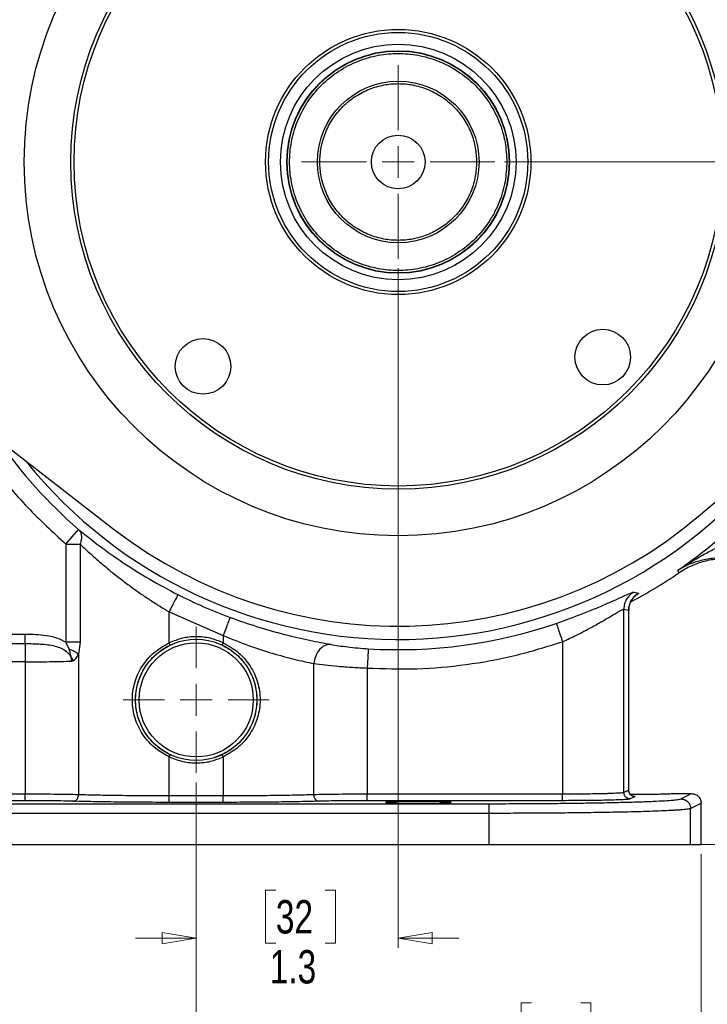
# Model space of a CAD drawing. Header units: inches. Extents: x 0.6 to 16.3, y 0.2 to 11.5.
# Tile 10 of 12: x 11.3 to 14.2, y 4 to 8.1. Entities that reach past the tile are written whole.
import ezdxf

# ---------------------------------------------------------------- set-up
doc = ezdxf.new("R2010")
doc.units = ezdxf.units.IN
doc.header["$MEASUREMENT"] = 0
doc.styles.add('SLDTEXTSTYLE0', font='TXT', dxfattribs={"width": 0.75})
doc.dimstyles.new('SLDDIMSTYLE0', dxfattribs={"dimtxt": 0.137795, "dimasz": 0.14, "dimexe": 0, "dimexo": 0.0625, "dimgap": 0.034449, "dimtad": 0, "dimtih": 1, "dimtoh": 1, "dimdec": 1, "dimlfac": 1.5, "dimrnd": 1e-09, "dimzin": 12, "dimdsep": 46, "dimtxsty": 'SLDTEXTSTYLE0', "dimblk1": 'CLOSED', "dimblk2": 'CLOSED', "dimsah": 1, "dimcen": 0.09, "dimadec": 0, "dimazin": 3, "dimtfac": 1, "dimtdec": 1, "dimtofl": 0, "dimtmove": 0, "dimatfit": 3, "dimldrblk": 'CLOSED', "dimfxl": 0, "dimfrac": 2, "dimtolj": 1, "dimtzin": 12, "dimarcsym": 0})
doc.dimstyles.new('SLDDIMSTYLE1', dxfattribs={"dimtxt": 0.137795, "dimasz": 0.14, "dimexe": 0, "dimexo": 0.0625, "dimgap": 0.034449, "dimtad": 0, "dimdec": 1, "dimlfac": 1.5, "dimrnd": 1e-09, "dimzin": 12, "dimdsep": 46, "dimtxsty": 'SLDTEXTSTYLE0', "dimblk1": 'CLOSED', "dimblk2": 'CLOSED', "dimsah": 1, "dimcen": 0.09, "dimadec": 0, "dimazin": 3, "dimtfac": 1, "dimtdec": 1, "dimtofl": 0, "dimtmove": 0, "dimatfit": 3, "dimldrblk": 'CLOSED', "dimfxl": 0, "dimfrac": 2, "dimtolj": 1, "dimtzin": 12, "dimarcsym": 0})
doc.dimstyles.new('SLDDIMSTYLE2', dxfattribs={"dimtxt": 0.137795, "dimasz": 0.14, "dimexe": 0, "dimexo": 0.0625, "dimgap": 0.034449, "dimtad": 0, "dimdec": 1, "dimlfac": 1.5, "dimrnd": 1e-09, "dimzin": 12, "dimdsep": 46, "dimtxsty": 'SLDTEXTSTYLE0', "dimblk1": 'CLOSED', "dimblk2": 'CLOSED', "dimsah": 1, "dimcen": 0.09, "dimadec": 0, "dimazin": 3, "dimtfac": 1, "dimtmove": 0, "dimatfit": 0, "dimldrblk": 'CLOSED', "dimfxl": 0, "dimfrac": 2, "dimtolj": 1, "dimtzin": 12, "dimarcsym": 0})
doc.dimstyles.new('SLDDIMSTYLE3', dxfattribs={"dimtxt": 0.137795, "dimasz": 0.14, "dimexe": 0, "dimexo": 0.0625, "dimgap": 0.034449, "dimtad": 0, "dimdec": 1, "dimlfac": 1.5, "dimrnd": 1e-09, "dimzin": 12, "dimdsep": 46, "dimtxsty": 'SLDTEXTSTYLE0', "dimblk1": 'CLOSED', "dimblk2": 'CLOSED', "dimsah": 1, "dimcen": 0.09, "dimadec": 0, "dimazin": 3, "dimtfac": 1, "dimtofl": 0, "dimtmove": 0, "dimatfit": 3, "dimldrblk": 'CLOSED', "dimfxl": 0, "dimfrac": 2, "dimtolj": 1, "dimtzin": 12, "dimarcsym": 0})

# ---------------------------------------------------------------- blocks, each defined once
blk = doc.blocks.new('_Closed')
at = {"color": 0, "linetype": 'ByBlock', "lineweight": -2}
for p, q in [((-1, 0.166667), (0, 0)), ((-1, 0.166667), (-1, -0.166667)), ((0, 0), (-1, -0.166667)), ((0, 0), (-1, 0))]:
    blk.add_line(p, q, dxfattribs=at)
blk = doc.blocks.new('_D')
at = {"color": 7, "linetype": 'Continuous', "lineweight": 0}
for p, q in [((13.8092, 9.5359), (15.7927, 9.5359)), ((15.7533, 9.5359), (15.7533, 8.5187)), ((15.6006, 8.4907), (15.5586, 8.4907)), ((15.5586, 8.4907), (15.5586, 8.2719)), ((15.906, 8.4907), (15.948, 8.4907)), ((15.948, 8.4907), (15.948, 8.2719)), ((15.5586, 8.2719), (15.6006, 8.2719)), ((15.948, 8.2719), (15.906, 8.2719)), ((15.7533, 4.6662), (15.7533, 8.0658)), ((14.1304, 4.6662), (15.7927, 4.6662))]:
    blk.add_line(p, q, dxfattribs=at)
at = {"color": 7, "linetype": 'Continuous', "lineweight": 18, "xscale": 0.14, "yscale": 0.14}
for p, rotation in [((15.7533, 9.5359), 90.0000000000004), ((15.7533, 4.6662), 270.0000000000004)]:
    blk.add_blockref('_Closed', p, dxfattribs=dict(at, rotation=rotation))
at = {"color": 7, "linetype": 'Continuous', "lineweight": 18, "char_height": 0.1378, "attachment_point": 1, "style": 'SLDTEXTSTYLE0'}
for s, insert in [('186', (15.6006, 8.4496)), ('7.3', (15.626, 8.2434))]:
    blk.add_mtext(s, dxfattribs=dict(at, insert=insert))
blk = doc.blocks.new('_D_1')
at = {"color": 7, "linetype": 'Continuous', "lineweight": 0}
for p, q in [((14.9382, 6.9854), (14.9382, 3.1114)), ((12.0515, 4.9223), (12.0515, 3.1114)), ((13.1628, 3.3493), (13.1208, 3.3493)), ((13.1208, 3.3493), (13.1208, 3.1305)), ((13.4682, 3.3493), (13.5102, 3.3493)), ((13.5102, 3.3493), (13.5102, 3.1305)), ((12.0515, 3.1508), (13, 3.1508)), ((13.1208, 3.1305), (13.1628, 3.1305)), ((13.5102, 3.1305), (13.4682, 3.1305)), ((14.9382, 3.1508), (13.6311, 3.1508))]:
    blk.add_line(p, q, dxfattribs=at)
at = {"color": 7, "linetype": 'Continuous', "lineweight": 18, "xscale": 0.14, "yscale": 0.14, "rotation": 180.0000000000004}
blk.add_blockref('_Closed', (12.0515, 3.1508), dxfattribs=at)
at = {"color": 7, "linetype": 'Continuous', "lineweight": 18, "xscale": 0.14, "yscale": 0.14}
blk.add_blockref('_Closed', (14.9382, 3.1508), dxfattribs=at)
at = {"color": 7, "linetype": 'Continuous', "lineweight": 18, "char_height": 0.1378, "attachment_point": 1, "style": 'SLDTEXTSTYLE0'}
for s, insert in [('110', (13.1628, 3.3082)), ('4.3', (13.1882, 3.102))]:
    blk.add_mtext(s, dxfattribs=dict(at, insert=insert))
blk = doc.blocks.new('_D_2')
at = {"color": 7, "linetype": 'Continuous', "lineweight": 0}
for p, q in [((12.8848, 7.0442), (12.8848, 4.2396)), ((12.0515, 4.9223), (12.0515, 4.2396)), ((12.3799, 4.4774), (12.3379, 4.4774)), ((12.3379, 4.4774), (12.3379, 4.2587)), ((12.5835, 4.4774), (12.6255, 4.4774)), ((12.6255, 4.4774), (12.6255, 4.2587)), ((12.0515, 4.2789), (11.8015, 4.2789)), ((12.8848, 4.2789), (13.1348, 4.2789)), ((12.3379, 4.2587), (12.3799, 4.2587)), ((12.6255, 4.2587), (12.5835, 4.2587))]:
    blk.add_line(p, q, dxfattribs=at)
at = {"color": 7, "linetype": 'Continuous', "lineweight": 18, "xscale": 0.14, "yscale": 0.14}
blk.add_blockref('_Closed', (12.0515, 4.2789, -0.857), dxfattribs=at)
at = {"color": 7, "linetype": 'Continuous', "lineweight": 18, "xscale": 0.14, "yscale": 0.14, "rotation": 180.0000000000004}
blk.add_blockref('_Closed', (12.8848, 4.2789, -0.857), dxfattribs=at)
at = {"color": 7, "linetype": 'Continuous', "lineweight": 18, "char_height": 0.1378, "attachment_point": 1, "style": 'SLDTEXTSTYLE0'}
for s, insert in [('32', (12.3799, 4.4363)), ('1.3', (12.3544, 4.2301))]:
    blk.add_mtext(s, dxfattribs=dict(at, insert=insert))
blk = doc.blocks.new('_D_3')
at = {"color": 7, "linetype": 'Continuous', "lineweight": 0}
for p, q in [((12.0515, 4.9223), (12.0515, 3.7748)), ((14.1348, 4.6268), (14.1348, 3.7748)), ((13.434, 4.0127), (13.392, 4.0127)), ((13.392, 4.0127), (13.392, 3.7939)), ((13.6376, 4.0127), (13.6796, 4.0127)), ((13.6796, 4.0127), (13.6796, 3.7939)), ((12.0515, 3.8142), (13.2712, 3.8142)), ((13.392, 3.7939), (13.434, 3.7939)), ((13.6796, 3.7939), (13.6376, 3.7939)), ((14.1348, 3.8142), (13.8005, 3.8142))]:
    blk.add_line(p, q, dxfattribs=at)
at = {"color": 7, "linetype": 'Continuous', "lineweight": 18, "xscale": 0.14, "yscale": 0.14, "rotation": 180.0000000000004}
blk.add_blockref('_Closed', (12.0515, 3.8142, -0.857), dxfattribs=at)
at = {"color": 7, "linetype": 'Continuous', "lineweight": 18, "xscale": 0.14, "yscale": 0.14}
blk.add_blockref('_Closed', (14.1348, 3.8142, -0.857), dxfattribs=at)
at = {"color": 7, "linetype": 'Continuous', "lineweight": 18, "char_height": 0.1378, "attachment_point": 1, "style": 'SLDTEXTSTYLE0'}
for s, insert in [('79', (13.434, 3.9716)), ('3.1', (13.4085, 3.7654))]:
    blk.add_mtext(s, dxfattribs=dict(at, insert=insert))
blk = doc.blocks.new('_D_4')
at = {"color": 7, "linetype": 'Continuous', "lineweight": 0}
for p, q in [((12.0515, 4.9223), (12.0515, 3.7748)), ((9.9682, 4.6268), (9.9682, 3.7748)), ((10.956, 4.0127), (10.9141, 4.0127)), ((10.9141, 4.0127), (10.9141, 3.7939)), ((11.1597, 4.0127), (11.2017, 4.0127)), ((11.2017, 4.0127), (11.2017, 3.7939)), ((9.9682, 3.8142), (10.7932, 3.8142)), ((10.9141, 3.7939), (10.956, 3.7939)), ((11.2017, 3.7939), (11.1597, 3.7939)), ((12.0515, 3.8142), (11.3225, 3.8142))]:
    blk.add_line(p, q, dxfattribs=at)
at = {"color": 7, "linetype": 'Continuous', "lineweight": 18, "xscale": 0.14, "yscale": 0.14, "rotation": 180.0000000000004}
blk.add_blockref('_Closed', (9.9682, 3.8142, -0.857), dxfattribs=at)
at = {"color": 7, "linetype": 'Continuous', "lineweight": 18, "xscale": 0.14, "yscale": 0.14}
blk.add_blockref('_Closed', (12.0515, 3.8142, -0.857), dxfattribs=at)
at = {"color": 7, "linetype": 'Continuous', "lineweight": 18, "char_height": 0.1378, "attachment_point": 1, "style": 'SLDTEXTSTYLE0'}
for s, insert in [('79', (10.956, 3.9716)), ('3.1', (10.9306, 3.7654))]:
    blk.add_mtext(s, dxfattribs=dict(at, insert=insert))
blk = doc.blocks.new('_D_5')
at = {"color": 7, "linetype": 'Continuous', "lineweight": 0}
for p, q in [((9.8986, 5.8715), (9.8986, 3.1114)), ((12.0515, 4.9223), (12.0515, 3.1114)), ((10.4874, 3.3493), (10.4454, 3.3493)), ((10.4454, 3.3493), (10.4454, 3.1305)), ((10.691, 3.3493), (10.733, 3.3493)), ((10.733, 3.3493), (10.733, 3.1305)), ((9.8986, 3.1508), (10.3245, 3.1508)), ((10.4454, 3.1305), (10.4874, 3.1305)), ((10.733, 3.1305), (10.691, 3.1305)), ((12.0515, 3.1508), (10.8538, 3.1508))]:
    blk.add_line(p, q, dxfattribs=at)
at = {"color": 7, "linetype": 'Continuous', "lineweight": 18, "xscale": 0.14, "yscale": 0.14, "rotation": 180.0000000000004}
blk.add_blockref('_Closed', (9.8986, 3.1508, -0.857), dxfattribs=at)
at = {"color": 7, "linetype": 'Continuous', "lineweight": 18, "xscale": 0.14, "yscale": 0.14}
blk.add_blockref('_Closed', (12.0515, 3.1508, -0.857), dxfattribs=at)
at = {"color": 7, "linetype": 'Continuous', "lineweight": 18, "char_height": 0.1378, "attachment_point": 1, "style": 'SLDTEXTSTYLE0'}
for s, insert in [('82', (10.4874, 3.3082)), ('3.2', (10.4619, 3.102))]:
    blk.add_mtext(s, dxfattribs=dict(at, insert=insert))
blk = doc.blocks.new('_D_6')
at = {"color": 7, "linetype": 'Continuous', "lineweight": 0}
for p, q in [((13.3232, 7.4826), (15.4745, 7.4826)), ((15.4351, 7.4826), (15.4351, 5.6813)), ((15.2824, 5.6533), (15.2404, 5.6533)), ((15.2404, 5.6533), (15.2404, 5.4346)), ((15.5878, 5.6533), (15.6298, 5.6533)), ((15.6298, 5.6533), (15.6298, 5.4346)), ((15.2404, 5.4346), (15.2824, 5.4346)), ((15.6298, 5.4346), (15.5878, 5.4346)), ((15.4351, 4.6662), (15.4351, 5.2284)), ((14.1304, 4.6662), (15.4745, 4.6662))]:
    blk.add_line(p, q, dxfattribs=at)
at = {"color": 7, "linetype": 'Continuous', "lineweight": 18, "xscale": 0.14, "yscale": 0.14}
for p, rotation in [((15.4351, 7.4826, -0.857), 90.0000000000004), ((15.4351, 4.6662, -0.857), 270.0000000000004)]:
    blk.add_blockref('_Closed', p, dxfattribs=dict(at, rotation=rotation))
at = {"color": 7, "linetype": 'Continuous', "lineweight": 18, "char_height": 0.1378, "attachment_point": 1, "style": 'SLDTEXTSTYLE0'}
for s, insert in [('107', (15.2824, 5.6122)), ('4.2', (15.3078, 5.406))]:
    blk.add_mtext(s, dxfattribs=dict(at, insert=insert))
blk = doc.blocks.new('SW_CENTERMARKSYMBOL_0')
at = {"color": 0, "linetype": 'Continuous', "lineweight": 18}
for p, q in [((0, 0.1312), (0, 0.399)), ((0, 0), (0, 0.0656)), ((-0.1312, 0), (-0.399, 0)), ((0, 0), (-0.0656, 0)), ((0, 0), (0, -0.0656)), ((0, 0), (0.0656, 0)), ((0.1312, 0), (0.399, 0)), ((0, -0.1312), (0, -0.399))]:
    blk.add_line(p, q, dxfattribs=at)
blk = doc.blocks.new('SW_CENTERMARKSYMBOL_1')
at = {"color": 0, "linetype": 'Continuous', "lineweight": 18}
for p, q in [((0, 0.1312), (0, 0.3011)), ((0, 0), (0, 0.0656)), ((-0.1312, 0), (-0.3011, 0)), ((0, 0), (-0.0656, 0)), ((0, 0), (0, -0.0656)), ((0, 0), (0.0656, 0)), ((0.1312, 0), (0.3011, 0)), ((0, -0.1312), (0, -0.3011))]:
    blk.add_line(p, q, dxfattribs=at)

msp = doc.modelspace()

# ---------------------------------------------------------------- linework, layer by layer
at = {"color": 7, "linetype": 'Continuous', "lineweight": 25}
for p, q in [((14.124, 6.021), (15.1078, 6.8551)), ((10.6934, 6.7525), (11.715, 5.965)), ((11.5135, 5.9056), (11.566, 5.9659)), ((11.5135, 5.9056), (11.5723, 5.9056)), ((11.5135, 5.9056), (11.5135, 5.5009)), ((11.5723, 5.9056), (11.5723, 5.5009)), ((14.0406, 5.7925), (14.0389, 5.7981)), ((14.0424, 5.7866), (14.0406, 5.7925)), ((13.8572, 5.7077), (13.8765, 5.7033)), ((11.9398, 5.6259), (12.1633, 5.5282)), ((11.9398, 5.498), (11.9398, 5.6259)), ((13.8157, 4.8803), (13.8157, 5.6376)), ((13.8157, 5.6376), (13.8355, 5.6335)), ((13.8355, 4.8902), (13.8355, 5.6335)), ((13.8359, 4.8901), (13.8359, 5.6336)), ((13.8359, 5.6336), (13.8359, 5.6336)), ((11.3465, 5.5329), (10.6768, 5.5329)), ((12.1633, 5.5282), (12.1633, 5.498)), ((10.6657, 5.4952), (11.3465, 5.4952)), ((11.5269, 5.4719), (11.5135, 5.5009)), ((11.5723, 5.5009), (11.5658, 5.4515)), ((11.944, 5.4889), (11.9398, 5.498)), ((12.1633, 5.498), (12.159, 5.4889)), ((13.5627, 5.5028), (13.5627, 4.8733)), ((11.5658, 5.4515), (11.5658, 4.871)), ((11.3465, 5.4198), (10.5403, 5.4198)), ((11.3465, 5.4198), (11.3465, 4.8733)), ((12.5372, 4.871), (12.5372, 5.4123)), ((12.7566, 5.3939), (12.7566, 4.8733)), ((11.9398, 5.0277), (11.944, 5.0367)), ((11.9398, 4.8664), (11.9398, 5.0277)), ((11.9507, 5.0344), (11.944, 5.0367)), ((12.159, 5.0367), (12.1265, 5.0255)), ((12.1633, 5.0277), (12.159, 5.0367)), ((12.1633, 5.0277), (12.1633, 4.8664)), ((13.8355, 4.8902), (13.8157, 4.8803)), ((13.8359, 4.8901), (13.8359, 4.8901)), ((11.3465, 4.8733), (10.5403, 4.8733)), ((11.3465, 4.8467), (10.5403, 4.8467)), ((12.1633, 4.8664), (11.9398, 4.8664)), ((12.1633, 4.8397), (11.9398, 4.8397)), ((13.5627, 4.8733), (12.7566, 4.8733)), ((13.5627, 4.8467), (12.7566, 4.8467)), ((13.8621, 4.8635), (13.8423, 4.8536)), ((14.0205, 4.8758), (14.0948, 4.8758)), ((14.051, 4.8539), (14.0948, 4.8758)), ((14.091, 4.8139), (14.1348, 4.8359)), ((14.1348, 4.6662), (14.1348, 4.8359)), ((10.8442, 4.8342), (13.2588, 4.8342)), ((14.091, 4.6662), (14.091, 4.8139)), ((13.2588, 4.7943), (10.8442, 4.7943)), ((13.2588, 4.7943), (13.2588, 4.6662)), ((10.8442, 4.6662), (13.2588, 4.6662)), ((13.2588, 4.6662), (14.091, 4.6662)), ((14.091, 4.6662), (14.1348, 4.6662))]:
    msp.add_line(p, q, dxfattribs=at)
for centre, radius in [((12.8848, 7.4826), 1.5428), ((12.8848, 7.4826), 1.3507), ((12.8848, 7.4826), 1.3373), ((12.8848, 7.4826), 0.5472), ((12.8848, 7.4826), 0.5345), ((12.8848, 7.4826), 0.4859), ((12.8848, 7.4826), 0.4593), ((12.8848, 7.4826), 0.458), ((12.8848, 7.4826), 0.3333), ((12.8848, 7.4826), 0.1107), ((13.7285, 6.6773), 0.1147), ((12.0796, 6.6389), 0.1147), ((12.0515, 5.2628), 0.2501), ((12.0515, 5.2628), 0.2355)]:
    msp.add_circle(centre, radius, dxfattribs=at)
at = {"color": 8, "linetype": 'Continuous', "lineweight": 25}
for radius, start, end in [(2.0099, 214.8032, 228.9899), (1.9709, 218.8368, 323.8273)]:
    msp.add_arc((12.8848, 7.4826), radius, start, end, dxfattribs=at)
at = {"color": 7, "linetype": 'Continuous', "lineweight": 25}
for radius, start, end in [(2.0419, 304.4163, 325.5837), (1.9161, 232.3727, 310.2913), (2.0533, 297.8691, 304.3161), (2.0034, 243.0222, 249.7354), (2.0127, 266.4856, 288.9009)]:
    msp.add_arc((12.8848, 7.4826), radius, start, end, dxfattribs=at)
for points, knots in [([(13.3328, 7.4826), (13.3314, 7.5099), (13.3284, 7.5662), (13.3035, 7.6497), (13.2621, 7.73), (13.2039, 7.8016), (13.144, 7.8503), (13.0913, 7.881), (13.0374, 7.9056), (12.9684, 7.9254), (12.8848, 7.9331), (12.8012, 7.9254), (12.7177, 7.9014), (12.6375, 7.8598), (12.5658, 7.8016), (12.5171, 7.7417), (12.4864, 7.689), (12.4619, 7.6351), (12.442, 7.5662), (12.4343, 7.4826), (12.442, 7.399), (12.466, 7.3155), (12.5076, 7.2352), (12.5658, 7.1635), (12.6257, 7.1149), (12.6784, 7.0841), (12.7323, 7.0596), (12.8012, 7.0397), (12.8848, 7.0321), (12.9685, 7.0397), (13.052, 7.0637), (13.1322, 7.1053), (13.2039, 7.1635), (13.2525, 7.2234), (13.2833, 7.2761), (13.3077, 7.33), (13.3284, 7.399), (13.3314, 7.4552), (13.3328, 7.4826)], [0, 0, 0, 0, 0.029124, 0.059993, 0.092145, 0.124979, 0.157814, 0.173908, 0.190007, 0.220876, 0.25, 0.279124, 0.309993, 0.342145, 0.374979, 0.407814, 0.423908, 0.440007, 0.470876, 0.5, 0.529124, 0.559993, 0.592145, 0.624979, 0.657814, 0.673908, 0.690007, 0.720876, 0.75, 0.779124, 0.809993, 0.842145, 0.874979, 0.907814, 0.923908, 0.940007, 0.970876, 1, 1, 1, 1]), ([(13.2082, 7.4826), (13.2071, 7.5023), (13.205, 7.5429), (13.187, 7.6032), (13.1572, 7.6611), (13.1151, 7.7128), (13.0634, 7.7548), (13.0055, 7.7848), (12.9452, 7.8022), (12.8848, 7.8077), (12.8245, 7.8022), (12.7642, 7.7848), (12.7063, 7.7548), (12.6546, 7.7128), (12.6126, 7.6611), (12.5826, 7.6032), (12.5652, 7.5429), (12.5597, 7.4826), (12.5652, 7.4222), (12.5826, 7.362), (12.6126, 7.304), (12.6546, 7.2523), (12.7063, 7.2103), (12.7642, 7.1803), (12.8245, 7.163), (12.8848, 7.1574), (12.9452, 7.163), (13.0055, 7.1803), (13.0634, 7.2103), (13.1151, 7.2523), (13.1572, 7.304), (13.187, 7.362), (13.205, 7.4222), (13.2071, 7.4628), (13.2082, 7.4826)], [0, 0, 0, 0, 0.029129, 0.060003, 0.09216, 0.125, 0.15784, 0.189997, 0.220871, 0.25, 0.279129, 0.310003, 0.34216, 0.375, 0.40784, 0.439997, 0.470871, 0.5, 0.529129, 0.560003, 0.59216, 0.625, 0.65784, 0.689997, 0.720871, 0.75, 0.779129, 0.810003, 0.84216, 0.875, 0.90784, 0.939997, 0.970871, 1, 1, 1, 1]), ([(11.0939, 6.4055), (11.1298, 6.3496), (11.2084, 6.227), (11.3485, 6.0584), (11.4601, 5.9551), (11.5135, 5.9056)], [0, 0, 0, 0, 0.3038073, 0.6667303, 1, 1, 1, 1]), ([(11.566, 5.9659), (11.5937, 5.9437), (11.6491, 5.8994), (11.7491, 5.8288), (11.8581, 5.7598), (11.9367, 5.7181), (11.976, 5.6972)], [0, 0, 0, 0, 0.2516436, 0.5022007, 0.7513992, 1, 1, 1, 1]), ([(11.566, 5.9659), (11.5689, 5.9624), (11.5747, 5.9555), (11.5783, 5.9407), (11.578, 5.9238), (11.5742, 5.9116), (11.5723, 5.9056)], [0, 0, 0, 0, 0.250001, 0.500001, 0.75, 1, 1, 1, 1]), ([(14.0389, 5.7981), (14.0556, 5.8089), (14.0888, 5.8305), (14.139, 5.8598), (14.1895, 5.8868), (14.2398, 5.9104), (14.2899, 5.9307), (14.3238, 5.9402), (14.3402, 5.9448)], [0, 0, 0, 0, 0.178546, 0.356596, 0.521452, 0.692119, 0.851365, 1, 1, 1, 1]), ([(11.5723, 5.9056), (11.5783, 5.8999), (11.591, 5.8879), (11.6122, 5.8684), (11.635, 5.848), (11.6594, 5.8269), (11.6857, 5.8046), (11.7122, 5.7831), (11.7438, 5.7583), (11.7777, 5.7328), (11.8176, 5.7042), (11.8575, 5.6772), (11.8982, 5.6509), (11.9262, 5.6341), (11.9398, 5.6259)], [0, 0, 0, 0, 0.062595, 0.132228, 0.208907, 0.278023, 0.352922, 0.439647, 0.500843, 0.610308, 0.707261, 0.803657, 0.904633, 1, 1, 1, 1]), ([(14.2616, 5.8452), (14.24, 5.8467), (14.196, 5.8496), (14.1389, 5.8402), (14.0857, 5.824), (14.0546, 5.8068), (14.0389, 5.7981)], [0, 0, 0, 0, 0.238226, 0.486486, 0.742044, 1, 1, 1, 1]), ([(14.2617, 5.8431), (14.2424, 5.844), (14.2039, 5.8457), (14.1468, 5.8355), (14.0918, 5.8168), (14.0589, 5.7967), (14.0424, 5.7866)], [0, 0, 0, 0, 0.249999, 0.499991, 0.749987, 1, 1, 1, 1]), ([(13.5368, 5.5784), (13.5567, 5.5854), (13.5965, 5.5993), (13.6538, 5.6214), (13.7072, 5.6434), (13.7551, 5.6642), (13.796, 5.6825), (13.8279, 5.697), (13.8502, 5.7065), (13.8548, 5.7073), (13.8572, 5.7077)], [0, 0, 0, 0, 0.122465, 0.245388, 0.368972, 0.49356, 0.619049, 0.745165, 0.872321, 1, 1, 1, 1]), ([(13.8572, 5.7077), (13.8512, 5.7038), (13.8393, 5.696), (13.8261, 5.6788), (13.8174, 5.659), (13.8163, 5.6447), (13.8157, 5.6376)], [0, 0, 0, 0, 0.250002, 0.5, 0.749998, 1, 1, 1, 1]), ([(13.8765, 5.7033), (13.8706, 5.6994), (13.8587, 5.6915), (13.8458, 5.6744), (13.8371, 5.6547), (13.8361, 5.6406), (13.8355, 5.6335)], [0, 0, 0, 0, 0.250005, 0.500008, 0.750002, 1, 1, 1, 1]), ([(13.8359, 5.633), (13.8364, 5.6399), (13.8371, 5.6504), (13.8417, 5.6634), (13.8458, 5.6718), (13.8489, 5.6769), (13.8501, 5.6786), (13.8504, 5.6789)], [0, 0, 0, 0, 0.325485, 0.49782, 0.70033, 0.947674, 1, 1, 1, 1]), ([(13.8359, 5.633), (13.8364, 5.6399), (13.8371, 5.6504), (13.8413, 5.6625), (13.8434, 5.6666), (13.8443, 5.6685)], [0, 0, 0, 0, 0.507055, 0.775605, 1, 1, 1, 1]), ([(13.5627, 5.5028), (13.5729, 5.5074), (13.5923, 5.5163), (13.6231, 5.5313), (13.6518, 5.5459), (13.677, 5.5594), (13.6979, 5.5709), (13.7164, 5.5813), (13.7406, 5.5953), (13.7672, 5.611), (13.7886, 5.6238), (13.8014, 5.6312), (13.8113, 5.6366), (13.814, 5.6372), (13.8157, 5.6376)], [0, 0, 0, 0, 0.081484, 0.155722, 0.252884, 0.32469, 0.379673, 0.4466, 0.50619, 0.631604, 0.755371, 0.818895, 0.880705, 1, 1, 1, 1]), ([(12.191, 5.6032), (12.2291, 5.5898), (12.3055, 5.5629), (12.4177, 5.5318), (12.5227, 5.5074), (12.5795, 5.4968), (12.608, 5.4915)], [0, 0, 0, 0, 0.2476777, 0.4962478, 0.7468768, 1, 1, 1, 1]), ([(11.5135, 5.5009), (11.5008, 5.5072), (11.475, 5.52), (11.4182, 5.531), (11.3751, 5.5322), (11.3465, 5.5329)], [0, 0, 0, 0, 0.246952, 0.500568, 1, 1, 1, 1]), ([(12.1633, 5.5282), (12.1979, 5.5141), (12.266, 5.4864), (12.3655, 5.4543), (12.4593, 5.4291), (12.5108, 5.418), (12.5372, 5.4123)], [0, 0, 0, 0, 0.255069, 0.501531, 0.743673, 1, 1, 1, 1]), ([(11.3465, 5.4952), (11.3676, 5.4949), (11.4086, 5.4944), (11.4585, 5.4886), (11.4943, 5.477), (11.5167, 5.464), (11.5304, 5.4483), (11.5363, 5.4338), (11.5368, 5.4262), (11.5371, 5.4225)], [0, 0, 0, 0, 0.283842, 0.551774, 0.675697, 0.791595, 0.898594, 0.949597, 1, 1, 1, 1]), ([(11.9398, 5.0277), (11.9206, 5.0383), (11.8784, 5.0618), (11.8293, 5.1171), (11.7963, 5.1857), (11.7845, 5.2601), (11.7946, 5.3347), (11.8257, 5.4026), (11.8742, 5.4606), (11.9178, 5.4855), (11.9398, 5.498)], [0, 0, 0, 0, 0.110557, 0.244359, 0.370145, 0.495459, 0.620747, 0.74649, 0.872816, 1, 1, 1, 1]), ([(11.944, 5.0367), (11.926, 5.0469), (11.8965, 5.0636), (11.8638, 5.0959), (11.8343, 5.1345), (11.8088, 5.1889), (11.7978, 5.2602), (11.8073, 5.3316), (11.8299, 5.3827), (11.8568, 5.4214), (11.8888, 5.457), (11.9234, 5.477), (11.944, 5.4889)], [0, 0, 0, 0, 0.109612, 0.178875, 0.243391, 0.369472, 0.495466, 0.621335, 0.74709, 0.789428, 0.874001, 1, 1, 1, 1]), ([(12.1633, 5.498), (12.1453, 5.5051), (12.1095, 5.5194), (12.0515, 5.525), (11.9936, 5.5194), (11.9577, 5.5051), (11.9398, 5.498)], [0, 0, 0, 0, 0.250261, 0.5, 0.749739, 1, 1, 1, 1]), ([(12.159, 5.4889), (12.1795, 5.4771), (12.2104, 5.4593), (12.2375, 5.4309), (12.2523, 5.4127), (12.2724, 5.384), (12.2951, 5.3336), (12.3052, 5.2628), (12.2951, 5.1921), (12.2724, 5.1417), (12.2456, 5.1035), (12.2138, 5.0684), (12.1795, 5.0486), (12.159, 5.0367)], [0, 0, 0, 0, 0.12501, 0.187626, 0.208689, 0.250255, 0.375196, 0.500041, 0.624873, 0.749816, 0.790936, 0.874988, 1, 1, 1, 1]), ([(12.1633, 5.498), (12.185, 5.4856), (12.2283, 5.461), (12.2765, 5.4037), (12.3077, 5.3366), (12.3184, 5.2628), (12.3077, 5.189), (12.2765, 5.122), (12.2283, 5.0647), (12.185, 5.0401), (12.1633, 5.0277)], [0, 0, 0, 0, 0.126036, 0.251233, 0.375842, 0.500004, 0.624154, 0.748767, 0.873962, 1, 1, 1, 1]), ([(12.608, 5.4915), (12.5987, 5.4908), (12.58, 5.4895), (12.5568, 5.4683), (12.5418, 5.4412), (12.5387, 5.422), (12.5372, 5.4123)], [0, 0, 0, 0, 0.27958, 0.559159, 0.779579, 1, 1, 1, 1]), ([(12.608, 5.4915), (12.6182, 5.4898), (12.6386, 5.4863), (12.6765, 5.4812), (12.7179, 5.4767), (12.747, 5.4747), (12.7615, 5.4737)], [0, 0, 0, 0, 0.252149, 0.502913, 0.752179, 1, 1, 1, 1]), ([(11.5658, 5.4515), (11.5604, 5.4552), (11.5494, 5.4625), (11.5344, 5.4688), (11.5269, 5.4719)], [0, 0, 0, 0, 0.499995, 1, 1, 1, 1]), ([(11.5371, 5.4225), (11.5371, 5.4225), (11.5371, 5.4225), (11.5371, 5.4224), (11.5371, 5.4224), (11.5371, 5.4224), (11.5371, 5.4224), (11.5371, 5.4224), (11.5371, 5.4224), (11.5371, 5.4224), (11.5371, 5.4225), (11.5371, 5.4225), (11.5371, 5.4227), (11.5371, 5.4234), (11.5371, 5.4242), (11.5371, 5.4249), (11.537, 5.4252), (11.537, 5.4256), (11.537, 5.4263), (11.537, 5.4274), (11.5369, 5.4291), (11.5367, 5.4316), (11.5364, 5.435), (11.5357, 5.44), (11.5344, 5.4473), (11.5318, 5.4583), (11.5287, 5.4668), (11.5269, 5.4719)], [0, 0, 0, 0, 0.000387, 0.000578, 0.000598, 0.000604, 0.00061, 0.000616, 0.000623, 0.000645, 0.000834, 0.001712, 0.0032, 0.013797, 0.042063, 0.050351, 0.053046, 0.057814, 0.07301, 0.095051, 0.126704, 0.171959, 0.236771, 0.330288, 0.467535, 0.67471, 1, 1, 1, 1]), ([(11.5371, 5.4225), (11.5389, 5.4229), (11.5455, 5.4245), (11.5563, 5.4339), (11.5625, 5.4453), (11.5658, 5.4515)], [0, 0, 0, 0, 0.139884, 0.52827, 1, 1, 1, 1]), ([(11.3465, 5.4198), (11.3632, 5.4198), (11.397, 5.4199), (11.4467, 5.4204), (11.4948, 5.4212), (11.5229, 5.4221), (11.5371, 5.4225)], [0, 0, 0, 0, 0.241763, 0.489012, 0.741755, 1, 1, 1, 1]), ([(11.5357, 5.4394), (11.5371, 5.4372), (11.5401, 5.4322), (11.5428, 5.4275), (11.5443, 5.4249)], [0, 0, 0, 0, 0.456451, 1, 1, 1, 1]), ([(12.5372, 5.4123), (12.5518, 5.4105), (12.5811, 5.4069), (12.6362, 5.4015), (12.6955, 5.397), (12.7369, 5.3949), (12.7566, 5.3939)], [0, 0, 0, 0, 0.249495, 0.499617, 0.761972, 1, 1, 1, 1]), ([(11.9398, 5.0277), (11.959, 5.0201), (11.9957, 5.0056), (12.0542, 5.0008), (12.1108, 5.0067), (12.1458, 5.0207), (12.1633, 5.0277)], [0, 0, 0, 0, 0.267136, 0.511398, 0.755624, 1, 1, 1, 1]), ([(13.8157, 4.8803), (13.8138, 4.8798), (13.8104, 4.8789), (13.7967, 4.8778), (13.7828, 4.877), (13.7689, 4.8764), (13.7537, 4.8758), (13.7312, 4.8752), (13.6989, 4.8744), (13.6552, 4.8738), (13.6094, 4.8734), (13.5781, 4.8734), (13.5627, 4.8733)], [0, 0, 0, 0, 0.135617, 0.240646, 0.310076, 0.37648, 0.43986, 0.500214, 0.629933, 0.75647, 0.879824, 1, 1, 1, 1]), ([(13.848, 4.8682), (13.8479, 4.8683), (13.8478, 4.8685), (13.8456, 4.8699), (13.8434, 4.8719), (13.842, 4.8734), (13.8406, 4.8751), (13.8393, 4.8771), (13.8382, 4.8791), (13.8363, 4.8838), (13.8361, 4.8875), (13.8359, 4.8906)], [0, 0, 0, 0, 0.173437, 0.40557, 0.487967, 0.553664, 0.60808, 0.657168, 0.70611, 0.758063, 1, 1, 1, 1]), ([(11.5658, 4.871), (11.5504, 4.8714), (11.5201, 4.8721), (11.4644, 4.8728), (11.4061, 4.8733), (11.3661, 4.8733), (11.3465, 4.8733)], [0, 0, 0, 0, 0.2619814, 0.5159738, 0.7619793, 1, 1, 1, 1]), ([(11.5459, 4.8443), (11.5327, 4.8447), (11.5061, 4.8454), (11.4565, 4.8461), (11.4026, 4.8466), (11.365, 4.8467), (11.3465, 4.8467)], [0, 0, 0, 0, 0.247212, 0.500026, 0.752825, 1, 1, 1, 1]), ([(11.5459, 4.8443), (11.5488, 4.8449), (11.5546, 4.846), (11.5611, 4.8532), (11.565, 4.8619), (11.5656, 4.868), (11.5658, 4.871)], [0, 0, 0, 0, 0.279634, 0.559249, 0.779637, 1, 1, 1, 1]), ([(11.9398, 4.8397), (11.9031, 4.8398), (11.8289, 4.8399), (11.7224, 4.8408), (11.6245, 4.8423), (11.5719, 4.8437), (11.5459, 4.8443)], [0, 0, 0, 0, 0.247175, 0.499974, 0.752788, 1, 1, 1, 1]), ([(11.9398, 4.8664), (11.9048, 4.8664), (11.8344, 4.8665), (11.7345, 4.8675), (11.6415, 4.8689), (11.5915, 4.8703), (11.5658, 4.871)], [0, 0, 0, 0, 0.2481, 0.499972, 0.743507, 1, 1, 1, 1]), ([(12.5372, 4.871), (12.5115, 4.8703), (12.4615, 4.8689), (12.3685, 4.8675), (12.2687, 4.8665), (12.1982, 4.8664), (12.1633, 4.8664)], [0, 0, 0, 0, 0.256504, 0.500028, 0.751904, 1, 1, 1, 1]), ([(12.5571, 4.8443), (12.5311, 4.8437), (12.4786, 4.8423), (12.3806, 4.8408), (12.2741, 4.8399), (12.1999, 4.8398), (12.1633, 4.8397)], [0, 0, 0, 0, 0.247212, 0.500026, 0.752825, 1, 1, 1, 1]), ([(12.7566, 4.8733), (12.7369, 4.8733), (12.6969, 4.8733), (12.6386, 4.8728), (12.5829, 4.8721), (12.5526, 4.8714), (12.5372, 4.871)], [0, 0, 0, 0, 0.238021, 0.484026, 0.738019, 1, 1, 1, 1]), ([(12.5571, 4.8443), (12.5546, 4.8448), (12.5494, 4.8457), (12.5428, 4.8519), (12.5382, 4.8606), (12.5375, 4.8675), (12.5372, 4.871)], [0, 0, 0, 0, 0.249989, 0.500002, 0.749986, 1, 1, 1, 1]), ([(12.7566, 4.8467), (12.738, 4.8467), (12.7004, 4.8466), (12.6465, 4.8461), (12.5969, 4.8454), (12.5703, 4.8447), (12.5571, 4.8443)], [0, 0, 0, 0, 0.247175, 0.499974, 0.752788, 1, 1, 1, 1]), ([(12.9682, 4.8434), (12.9852, 4.8433), (13.0115, 4.8432), (13.0431, 4.8428), (13.0648, 4.8423), (13.0824, 4.8418), (13.0988, 4.841), (13.1071, 4.8398), (13.0988, 4.8387), (13.0824, 4.8379), (13.0648, 4.8373), (13.0431, 4.8368), (13.0115, 4.8364), (12.9682, 4.8362), (12.9249, 4.8364), (12.8933, 4.8368), (12.8716, 4.8373), (12.8539, 4.8379), (12.8376, 4.8387), (12.8292, 4.8398), (12.8376, 4.841), (12.8539, 4.8418), (12.8716, 4.8423), (12.8933, 4.8428), (12.9249, 4.8432), (12.9511, 4.8433), (12.9682, 4.8434)], [0, 0, 0, 0, 0.059855, 0.092077, 0.124986, 0.157897, 0.190126, 0.25, 0.309874, 0.342103, 0.375014, 0.407923, 0.440145, 0.5, 0.559855, 0.592077, 0.624986, 0.657897, 0.690126, 0.75, 0.809874, 0.842103, 0.875014, 0.907923, 0.940145, 1, 1, 1, 1]), ([(13.2588, 4.8342), (13.2901, 4.8343), (13.3537, 4.8343), (13.4489, 4.8348), (13.5442, 4.8356), (13.6373, 4.8367), (13.7257, 4.8382), (13.8065, 4.8399), (13.8777, 4.8419), (13.9378, 4.8442), (13.9854, 4.8465), (14.0199, 4.849), (14.0428, 4.8515), (14.0483, 4.8531), (14.051, 4.8539)], [0, 0, 0, 0, 0.078006, 0.158263, 0.240636, 0.326189, 0.412689, 0.499946, 0.587198, 0.673709, 0.75929, 0.841676, 0.921963, 1, 1, 1, 1]), ([(13.8423, 4.8536), (13.8406, 4.8532), (13.8371, 4.8523), (13.8198, 4.851), (13.7931, 4.8498), (13.7567, 4.8487), (13.7128, 4.8478), (13.664, 4.8471), (13.6134, 4.8468), (13.5793, 4.8467), (13.5627, 4.8467)], [0, 0, 0, 0, 0.117095, 0.240726, 0.369129, 0.500054, 0.63097, 0.759348, 0.882944, 1, 1, 1, 1]), ([(14.0205, 4.8758), (14.0187, 4.8754), (14.0159, 4.8747), (13.999, 4.8739), (13.9815, 4.8733), (13.9597, 4.8728), (13.9282, 4.8724), (13.8871, 4.8722), (13.8566, 4.8724), (13.8426, 4.8725)], [0, 0, 0, 0, 0.199132, 0.306323, 0.41578, 0.52523, 0.632399, 0.831468, 1, 1, 1, 1]), ([(14.0948, 4.8758), (14.0977, 4.8756), (14.1032, 4.8753), (14.1132, 4.872), (14.1239, 4.8646), (14.133, 4.8516), (14.1342, 4.8411), (14.1348, 4.8359)], [0, 0, 0, 0, 0.136271, 0.265338, 0.500864, 0.74927, 1, 1, 1, 1]), ([(14.091, 4.8139), (14.0895, 4.8134), (14.0866, 4.8125), (14.0772, 4.8111), (14.0653, 4.8098), (14.0515, 4.8086), (14.0366, 4.8076), (14.0146, 4.8062), (13.9826, 4.8047), (13.937, 4.8029), (13.887, 4.8013), (13.8255, 4.7997), (13.7498, 4.7982), (13.6581, 4.7968), (13.5614, 4.7956), (13.4616, 4.7949), (13.3604, 4.7944), (13.2924, 4.7943), (13.2588, 4.7943)], [0, 0, 0, 0, 0.048649, 0.09389, 0.135723, 0.174147, 0.209163, 0.24077, 0.310145, 0.3765, 0.439832, 0.500143, 0.586993, 0.672426, 0.756442, 0.839043, 0.920229, 1, 1, 1, 1])]:
    msp.add_open_spline(points, degree=3, knots=knots, dxfattribs=at)
for points in [[(11.976, 5.6972), (11.9753, 5.6958), (11.974, 5.6932), (11.9655, 5.6766), (11.9537, 5.6533), (11.9444, 5.6351), (11.9398, 5.6259)], [(12.191, 5.6032), (12.1904, 5.6018), (12.1894, 5.5989), (12.1829, 5.5815), (12.1739, 5.557), (12.1668, 5.5378), (12.1633, 5.5282)], [(13.5368, 5.5784), (13.5373, 5.577), (13.5383, 5.5741), (13.5443, 5.5565), (13.5528, 5.5318), (13.5594, 5.5125), (13.5627, 5.5028)], [(11.3465, 5.4952), (11.3465, 5.4969), (11.3465, 5.5004), (11.3465, 5.5095), (11.3465, 5.5206), (11.3465, 5.5288), (11.3465, 5.5329)], [(11.3465, 5.4952), (11.3465, 5.4918), (11.3465, 5.4849), (11.3465, 5.4666), (11.3465, 5.4444), (11.3465, 5.428), (11.3465, 5.4198)], [(11.5723, 5.5009), (11.5683, 5.5009), (11.5604, 5.5009), (11.5458, 5.5009), (11.53, 5.5009), (11.519, 5.5009), (11.5135, 5.5009)], [(12.7566, 5.3939), (12.8248, 5.3916), (12.9612, 5.387), (13.1654, 5.4059), (13.3672, 5.4419), (13.4976, 5.4825), (13.5627, 5.5028)], [(12.7615, 5.4737), (12.7614, 5.4722), (12.7612, 5.4691), (12.7601, 5.4506), (12.7585, 5.4245), (12.7572, 5.4041), (12.7566, 5.3939)], [(13.8423, 4.8536), (13.8389, 4.854), (13.8319, 4.8549), (13.8231, 4.861), (13.8169, 4.8698), (13.8161, 4.8768), (13.8157, 4.8803)], [(13.8621, 4.8635), (13.8587, 4.8639), (13.8517, 4.8647), (13.8429, 4.8709), (13.8367, 4.8797), (13.8359, 4.8867), (13.8355, 4.8902)], [(11.3465, 4.8467), (11.3465, 4.8472), (11.3465, 4.8481), (11.3465, 4.8543), (11.3465, 4.863), (11.3465, 4.8699), (11.3465, 4.8733)], [(11.9398, 4.8397), (11.9398, 4.8402), (11.9398, 4.8411), (11.9398, 4.8473), (11.9398, 4.8561), (11.9398, 4.8629), (11.9398, 4.8664)], [(12.1633, 4.8397), (12.1633, 4.8402), (12.1633, 4.8411), (12.1633, 4.8473), (12.1633, 4.8561), (12.1633, 4.8629), (12.1633, 4.8664)], [(12.7566, 4.8467), (12.7566, 4.8472), (12.7566, 4.8481), (12.7566, 4.8543), (12.7566, 4.863), (12.7566, 4.8699), (12.7566, 4.8733)], [(13.5627, 4.8467), (13.5627, 4.8472), (13.5627, 4.8481), (13.5627, 4.8543), (13.5627, 4.863), (13.5627, 4.8699), (13.5627, 4.8733)], [(14.051, 4.8539), (14.0563, 4.8533), (14.0667, 4.8521), (14.0799, 4.8429), (14.0892, 4.8297), (14.0904, 4.8192), (14.091, 4.8139)], [(13.2588, 4.8342), (13.2588, 4.8335), (13.2588, 4.8321), (13.2588, 4.8228), (13.2588, 4.8097), (13.2588, 4.7994), (13.2588, 4.7943)]]:
    msp.add_open_spline(points, degree=3, dxfattribs=at)
at = {"color": 8, "linetype": 'Continuous', "lineweight": 25}
for points, knots in [([(13.8765, 5.7033), (13.8767, 5.7022), (13.8771, 5.7006), (13.862, 5.6909), (13.8575, 5.6881)], [0, 0, 0, 0, 0.703009, 1, 1, 1, 1]), ([(13.8516, 4.8658), (13.8535, 4.8656), (13.8637, 4.8649), (13.8628, 4.8642), (13.8621, 4.8635)], [0, 0, 0, 0, 0.180797, 1, 1, 1, 1])]:
    msp.add_open_spline(points, degree=3, knots=knots, dxfattribs=at)

# ---------------------------------------------------------------- block references
at = {"color": 7, "linetype": 'Continuous', "lineweight": 0}
for name, p in [('SW_CENTERMARKSYMBOL_0', (12.8848, 7.4826)), ('SW_CENTERMARKSYMBOL_1', (12.0515, 5.2628))]:
    msp.add_blockref(name, p, dxfattribs=at)

# ---------------------------------------------------------------- dimensions: what is measured, and where the dimension line sits
at = {"color": 7, "linetype": 'Continuous', "lineweight": 18}
for base, p1, picture, middle in [((15.7533, 4.6662), (13.7698, 9.5359), '_D', (15.7533, 8.2922)), ((15.4351, 4.6662), (13.2838, 7.4826), '_D_6', (15.4351, 5.4549))]:
    dim = msp.add_linear_dim(base=base, p1=p1, p2=(14.091, 4.6662), angle=90, dimstyle='SLDDIMSTYLE0', dxfattribs=at)
    dim.commit()
    dim.dimension.update_dxf_attribs({"geometry": picture, "text_midpoint": middle, "dimtype": 160})
for base, p1, p2, dimstyle, picture, middle in [((12.0515, 4.2789), (12.8848, 7.0836), (12.0515, 4.9617), 'SLDDIMSTYLE2', '_D_2', (12.4817, 4.2789)), ((12.0515, 3.1508), (14.9382, 7.0248), (12.0515, 4.9617), 'SLDDIMSTYLE1', '_D_1', (13.3155, 3.1508)), ((12.0515, 3.1508), (9.8986, 5.9109), (12.0515, 4.9617), 'SLDDIMSTYLE1', '_D_5', (10.5892, 3.1508)), ((12.0515, 3.8142), (9.9682, 4.6662), (12.0515, 4.9617), 'SLDDIMSTYLE1', '_D_4', (11.0579, 3.8142)), ((14.1348, 3.8142), (12.0515, 4.9617), (14.1348, 4.6662), 'SLDDIMSTYLE3', '_D_3', (13.5358, 3.8142))]:
    dim = msp.add_linear_dim(base=base, p1=p1, p2=p2, dimstyle=dimstyle, dxfattribs=at)
    dim.commit()
    dim.dimension.update_dxf_attribs({"geometry": picture, "text_midpoint": middle, "dimtype": 160})

doc.saveas('drawing.dxf')
